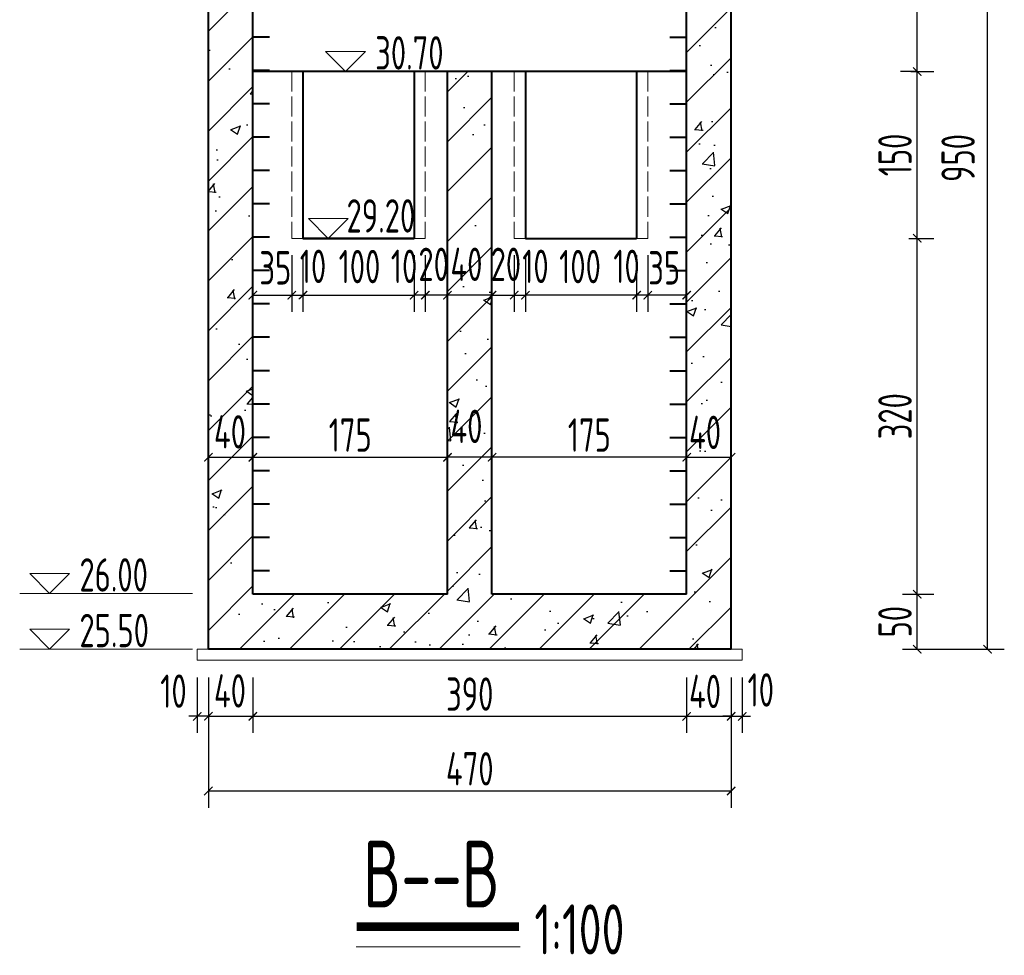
# Model space of a CAD drawing. Header units: millimetres. Extents: x 65530 to 130460, y -103607 to -18875.
# Tile 24 of 73: x 92602 to 93487, y -78725 to -77884. Entities that reach past the tile are written whole.
import ezdxf

# ---------------------------------------------------------------- set-up
doc = ezdxf.new("R2010")
doc.units = ezdxf.units.MM
doc.header["$LTSCALE"] = 0.5
doc.linetypes.add('ACAD_ISO02W100', pattern=[15, 12, -3])
for name, color, linetype, lineweight in [('图层1', 2, 'ACAD_ISO02W100', 18), ('填充', 4, 'Continuous', 25), ('标注线', 4, 'Continuous', 13), ('粗线', 1, 'Continuous', 40), ('细实线', 7, 'Continuous', 25)]:
    doc.layers.add(name, color=color, linetype=linetype, lineweight=lineweight)
doc.styles.add('HzTxt', font='tssdeng.shx', dxfattribs={"width": 0.7, "bigfont": 'hztxt.shx'})
doc.dimstyles.new('1bi50', dxfattribs={"dimtxt": 30, "dimasz": 7.5, "dimexe": 15, "dimexo": 15, "dimgap": 5, "dimtad": 1, "dimdec": 0, "dimtxsty": 'HzTxt', "dimblk": 'ARCHTICK', "dimcen": 2.5, "dimclrd": 256, "dimclre": 256, "dimclrt": 256, "dimadec": 0, "dimazin": 0, "dimtfac": 1, "dimtdec": 0, "dimtmove": 2, "dimatfit": 2, "dimfxl": 0, "dimlwd": -1, "dimlwe": -1, "dimarcsym": 0})

# ---------------------------------------------------------------- blocks, each defined once
blk = doc.blocks.new('_ArchTick')
at = {"color": 0, "linetype": 'ByBlock', "const_width": 0.15}
blk.add_lwpolyline([(-0.5, -0.5), (0.5, 0.5)], dxfattribs=at)
blk = doc.blocks.new('*D578')
at = {"layer": 'Defpoints', "color": 0}
for p in [(92771.85, -78460.4), (92811.85, -78460.4), (92811.85, -78510.27)]:
    blk.add_point(p, dxfattribs=at)
at = {"layer": '细实线'}
for p, q in [((92771.85, -78475.4), (92771.85, -78525.27)), ((92811.85, -78475.4), (92811.85, -78525.27)), ((92771.85, -78510.27), (92811.85, -78510.27))]:
    blk.add_line(p, q, dxfattribs=at)
at = {"layer": '细实线', "xscale": 7.5, "yscale": 7.5, "zscale": 7.5, "rotation": 180}
blk.add_blockref('_ArchTick', (92771.85, -78510.27), dxfattribs=at)
at = {"layer": '细实线', "xscale": 7.5, "yscale": 7.5, "zscale": 7.5}
blk.add_blockref('_ArchTick', (92811.85, -78510.27), dxfattribs=at)
at = {"layer": '细实线', "insert": (92791.25, -78487.4), "char_height": 30, "attachment_point": 5, "style": 'HzTxt'}
blk.add_mtext('40', dxfattribs=at)
blk = doc.blocks.new('*D579')
at = {"layer": 'Defpoints', "color": 0}
for p in [(92811.85, -78460.4), (93201.85, -78460.4), (93201.85, -78510.27)]:
    blk.add_point(p, dxfattribs=at)
at = {"layer": '细实线'}
for p, q in [((92811.85, -78475.4), (92811.85, -78525.27)), ((93201.85, -78475.4), (93201.85, -78525.27)), ((92811.85, -78510.27), (93201.85, -78510.27))]:
    blk.add_line(p, q, dxfattribs=at)
at = {"layer": '细实线', "xscale": 7.5, "yscale": 7.5, "zscale": 7.5, "rotation": 180}
blk.add_blockref('_ArchTick', (92811.85, -78510.27), dxfattribs=at)
at = {"layer": '细实线', "xscale": 7.5, "yscale": 7.5, "zscale": 7.5}
blk.add_blockref('_ArchTick', (93201.85, -78510.27), dxfattribs=at)
at = {"layer": '细实线', "insert": (93006.85, -78490.27), "char_height": 30, "attachment_point": 5, "style": 'HzTxt'}
blk.add_mtext('390', dxfattribs=at)
blk = doc.blocks.new('*D580')
at = {"layer": 'Defpoints', "color": 0}
for p in [(93201.85, -78460.4), (93241.87, -78460.4), (93241.87, -78510.27)]:
    blk.add_point(p, dxfattribs=at)
at = {"layer": '细实线'}
for p, q in [((93201.85, -78475.4), (93201.85, -78525.27)), ((93241.87, -78475.4), (93241.87, -78525.27)), ((93201.85, -78510.27), (93241.87, -78510.27))]:
    blk.add_line(p, q, dxfattribs=at)
at = {"layer": '细实线', "xscale": 7.5, "yscale": 7.5, "zscale": 7.5, "rotation": 180}
blk.add_blockref('_ArchTick', (93201.85, -78510.27), dxfattribs=at)
at = {"layer": '细实线', "xscale": 7.5, "yscale": 7.5, "zscale": 7.5}
blk.add_blockref('_ArchTick', (93241.87, -78510.27), dxfattribs=at)
at = {"layer": '细实线', "insert": (93218.4, -78487.89), "char_height": 30, "attachment_point": 5, "style": 'HzTxt'}
blk.add_mtext('40', dxfattribs=at)
blk = doc.blocks.new('*D581')
at = {"layer": 'Defpoints', "color": 0}
for p in [(92771.85, -78460.4), (93241.87, -78460.4), (92771.85, -78577.48)]:
    blk.add_point(p, dxfattribs=at)
at = {"layer": '细实线'}
for p, q in [((92771.85, -78475.4), (92771.85, -78592.48)), ((93241.87, -78475.4), (93241.87, -78592.48)), ((93241.87, -78577.48), (92771.85, -78577.48))]:
    blk.add_line(p, q, dxfattribs=at)
at = {"layer": '细实线', "xscale": 7.5, "yscale": 7.5, "zscale": 7.5, "rotation": 180}
blk.add_blockref('_ArchTick', (92771.85, -78577.48), dxfattribs=at)
at = {"layer": '细实线', "xscale": 7.5, "yscale": 7.5, "zscale": 7.5}
blk.add_blockref('_ArchTick', (93241.87, -78577.48), dxfattribs=at)
at = {"layer": '细实线', "insert": (93006.86, -78557.48), "char_height": 30, "attachment_point": 5, "style": 'HzTxt'}
blk.add_mtext('470', dxfattribs=at)
blk = doc.blocks.new('*D582')
at = {"layer": 'Defpoints', "color": 0}
for p in [(92856.85, -78113.68), (92956.85, -78113.68), (92956.85, -78131.53)]:
    blk.add_point(p, dxfattribs=at)
at = {"layer": '细实线'}
for p, q in [((92856.85, -78128.68), (92856.85, -78146.53)), ((92856.85, -78131.53), (92956.85, -78131.53)), ((92956.85, -78128.68), (92956.85, -78146.53))]:
    blk.add_line(p, q, dxfattribs=at)
at = {"layer": '细实线', "xscale": 7.5, "yscale": 7.5, "zscale": 7.5, "rotation": 180}
blk.add_blockref('_ArchTick', (92856.85, -78131.53), dxfattribs=at)
at = {"layer": '细实线', "xscale": 7.5, "yscale": 7.5, "zscale": 7.5}
blk.add_blockref('_ArchTick', (92956.85, -78131.53), dxfattribs=at)
at = {"layer": '细实线', "insert": (92907.71, -78105.8), "char_height": 30, "attachment_point": 5, "style": 'HzTxt'}
blk.add_mtext('100', dxfattribs=at)
blk = doc.blocks.new('*D583')
at = {"layer": 'Defpoints', "color": 0}
for p in [(92846.85, -78080.4), (92811.85, -78107.18), (92846.85, -78131.53)]:
    blk.add_point(p, dxfattribs=at)
at = {"layer": '细实线'}
for p, q in [((92846.85, -78095.4), (92846.85, -78146.53)), ((92811.85, -78122.18), (92811.85, -78146.53)), ((92811.85, -78131.53), (92846.85, -78131.53))]:
    blk.add_line(p, q, dxfattribs=at)
at = {"layer": '细实线', "xscale": 7.5, "yscale": 7.5, "zscale": 7.5, "rotation": 180}
blk.add_blockref('_ArchTick', (92811.85, -78131.53), dxfattribs=at)
at = {"layer": '细实线', "xscale": 7.5, "yscale": 7.5, "zscale": 7.5}
blk.add_blockref('_ArchTick', (92846.85, -78131.53), dxfattribs=at)
at = {"layer": '细实线', "insert": (92832.04, -78106.91), "char_height": 30, "attachment_point": 5, "style": 'HzTxt'}
blk.add_mtext('35', dxfattribs=at)
blk = doc.blocks.new('*D584')
at = {"layer": 'Defpoints', "color": 0}
for p in [(93380.79, -78400.4), (93409.2, -78400.4), (93380.79, -78449.93)]:
    blk.add_point(p, dxfattribs=at)
at = {"layer": '细实线'}
for p, q in [((93395.79, -78400.4), (93424.2, -78400.4)), ((93409.2, -78449.93), (93409.2, -78400.4)), ((93395.79, -78449.93), (93424.2, -78449.93))]:
    blk.add_line(p, q, dxfattribs=at)
at = {"layer": '细实线', "xscale": 7.5, "yscale": 7.5, "zscale": 7.5}
for p, rotation in [((93409.2, -78400.4), 90), ((93409.2, -78449.93), 270)]:
    blk.add_blockref('_ArchTick', p, dxfattribs=dict(at, rotation=rotation))
at = {"layer": '细实线', "insert": (93389.2, -78425.16), "char_height": 30, "attachment_point": 5, "rotation": 90, "style": 'HzTxt'}
blk.add_mtext('50', dxfattribs=at)
blk = doc.blocks.new('*D585')
at = {"layer": 'Defpoints', "color": 0}
for p in [(93386.64, -78080.4), (93409.2, -78080.4), (93380.79, -78400.4)]:
    blk.add_point(p, dxfattribs=at)
at = {"layer": '细实线'}
for p, q in [((93401.64, -78080.4), (93424.2, -78080.4)), ((93409.2, -78400.4), (93409.2, -78080.4)), ((93395.79, -78400.4), (93424.2, -78400.4))]:
    blk.add_line(p, q, dxfattribs=at)
at = {"layer": '细实线', "xscale": 7.5, "yscale": 7.5, "zscale": 7.5}
for p, rotation in [((93409.2, -78080.4), 90), ((93409.2, -78400.4), 270)]:
    blk.add_blockref('_ArchTick', p, dxfattribs=dict(at, rotation=rotation))
at = {"layer": '细实线', "insert": (93389.2, -78240.4), "char_height": 30, "attachment_point": 5, "rotation": 90, "style": 'HzTxt'}
blk.add_mtext('320', dxfattribs=at)
blk = doc.blocks.new('*D586')
at = {"layer": 'Defpoints', "color": 0}
for p in [(93388.29, -77540.38), (93409.2, -77540.38), (93423.91, -77930.4)]:
    blk.add_point(p, dxfattribs=at)
at = {"layer": '细实线'}
for p, q in [((93403.29, -77540.38), (93424.2, -77540.38)), ((93409.2, -77930.4), (93409.2, -77540.38)), ((93408.91, -77930.4), (93394.2, -77930.4))]:
    blk.add_line(p, q, dxfattribs=at)
at = {"layer": '细实线', "xscale": 7.5, "yscale": 7.5, "zscale": 7.5}
for p, rotation in [((93409.2, -77540.38), 90), ((93409.2, -77930.4), 270)]:
    blk.add_blockref('_ArchTick', p, dxfattribs=dict(at, rotation=rotation))
at = {"layer": '细实线', "insert": (93389.2, -77735.39), "char_height": 30, "attachment_point": 5, "rotation": 90, "style": 'HzTxt'}
blk.add_mtext('390', dxfattribs=at)
blk = doc.blocks.new('*D589')
at = {"layer": 'Defpoints', "color": 0}
for p in [(93380.79, -77500.39), (93472.46, -77500.39), (93380.79, -78449.93)]:
    blk.add_point(p, dxfattribs=at)
at = {"layer": '细实线'}
for p, q in [((93395.79, -77500.39), (93487.46, -77500.39)), ((93472.46, -78449.93), (93472.46, -77500.39)), ((93395.79, -78449.93), (93487.46, -78449.93))]:
    blk.add_line(p, q, dxfattribs=at)
at = {"layer": '细实线', "xscale": 7.5, "yscale": 7.5, "zscale": 7.5}
for p, rotation in [((93472.46, -77500.39), 90), ((93472.46, -78449.93), 270)]:
    blk.add_blockref('_ArchTick', p, dxfattribs=dict(at, rotation=rotation))
at = {"layer": '细实线', "insert": (93445.93, -78008.13), "char_height": 30, "attachment_point": 5, "rotation": 90, "style": 'HzTxt'}
blk.add_mtext('950', dxfattribs=at)
blk = doc.blocks.new('*D590')
at = {"layer": 'Defpoints', "color": 0}
for p in [(92761.87, -78460.4), (92771.85, -78460.4), (92761.87, -78510.27)]:
    blk.add_point(p, dxfattribs=at)
at = {"layer": '细实线'}
for p, q in [((92761.87, -78475.4), (92761.87, -78525.27)), ((92771.85, -78475.4), (92771.85, -78525.27)), ((92761.87, -78510.27), (92754.37, -78510.27)), ((92771.85, -78510.27), (92761.87, -78510.27)), ((92771.85, -78510.27), (92779.35, -78510.27))]:
    blk.add_line(p, q, dxfattribs=at)
at = {"layer": '细实线', "xscale": 7.5, "yscale": 7.5, "zscale": 7.5}
blk.add_blockref('_ArchTick', (92761.87, -78510.27), dxfattribs=at)
at = {"layer": '细实线', "xscale": 7.5, "yscale": 7.5, "zscale": 7.5, "rotation": 180}
blk.add_blockref('_ArchTick', (92771.85, -78510.27), dxfattribs=at)
at = {"layer": '细实线', "insert": (92740.48, -78487.62), "char_height": 30, "attachment_point": 5, "style": 'HzTxt'}
blk.add_mtext('10', dxfattribs=at)
blk = doc.blocks.new('*D591')
at = {"layer": 'Defpoints', "color": 0}
for p in [(93241.87, -78460.4), (93251.87, -78460.4), (93251.87, -78510.27)]:
    blk.add_point(p, dxfattribs=at)
at = {"layer": '细实线'}
for p, q in [((93241.87, -78475.4), (93241.87, -78525.27)), ((93251.87, -78475.4), (93251.87, -78525.27)), ((93241.87, -78510.27), (93234.37, -78510.27)), ((93241.87, -78510.27), (93251.87, -78510.27)), ((93251.87, -78510.27), (93259.37, -78510.27))]:
    blk.add_line(p, q, dxfattribs=at)
at = {"layer": '细实线', "xscale": 7.5, "yscale": 7.5, "zscale": 7.5}
blk.add_blockref('_ArchTick', (93241.87, -78510.27), dxfattribs=at)
at = {"layer": '细实线', "xscale": 7.5, "yscale": 7.5, "zscale": 7.5, "rotation": 180}
blk.add_blockref('_ArchTick', (93251.87, -78510.27), dxfattribs=at)
at = {"layer": '细实线', "insert": (93268.53, -78486.56), "char_height": 30, "attachment_point": 5, "style": 'HzTxt'}
blk.add_mtext('10', dxfattribs=at)
blk = doc.blocks.new('*D593')
at = {"layer": 'Defpoints', "color": 0}
for p in [(93388.29, -77930.4), (93409.2, -77930.4), (93391.64, -78080.4)]:
    blk.add_point(p, dxfattribs=at)
at = {"layer": '细实线'}
for p, q in [((93403.29, -77930.4), (93424.2, -77930.4)), ((93409.2, -78080.4), (93409.2, -77930.4)), ((93406.64, -78080.4), (93424.2, -78080.4))]:
    blk.add_line(p, q, dxfattribs=at)
at = {"layer": '细实线', "xscale": 7.5, "yscale": 7.5, "zscale": 7.5}
for p, rotation in [((93409.2, -77930.4), 90), ((93409.2, -78080.4), 270)]:
    blk.add_blockref('_ArchTick', p, dxfattribs=dict(at, rotation=rotation))
at = {"layer": '细实线', "insert": (93389.2, -78005.4), "char_height": 30, "attachment_point": 5, "rotation": 90, "style": 'HzTxt'}
blk.add_mtext('150', dxfattribs=at)
blk = doc.blocks.new('*D594')
at = {"layer": 'Defpoints', "color": 0}
for p in [(92856.85, -78080.4), (92846.85, -78107.18), (92856.85, -78131.53)]:
    blk.add_point(p, dxfattribs=at)
at = {"layer": '细实线'}
for p, q in [((92856.85, -78095.4), (92856.85, -78146.53)), ((92846.85, -78122.18), (92846.85, -78146.53)), ((92846.85, -78131.53), (92856.85, -78131.53))]:
    blk.add_line(p, q, dxfattribs=at)
at = {"layer": '细实线', "xscale": 7.5, "yscale": 7.5, "zscale": 7.5, "rotation": 180}
blk.add_blockref('_ArchTick', (92846.85, -78131.53), dxfattribs=at)
at = {"layer": '细实线', "xscale": 7.5, "yscale": 7.5, "zscale": 7.5}
blk.add_blockref('_ArchTick', (92856.85, -78131.53), dxfattribs=at)
at = {"layer": '细实线', "insert": (92865.9, -78105.6), "char_height": 30, "attachment_point": 5, "style": 'HzTxt'}
blk.add_mtext('10', dxfattribs=at)
blk = doc.blocks.new('*D601')
at = {"layer": 'Defpoints', "color": 0}
for p in [(92811.85, -78241.4), (92986.85, -78241.4), (92986.85, -78277.31)]:
    blk.add_point(p, dxfattribs=at)
at = {"layer": '细实线'}
for p, q in [((92811.85, -78256.4), (92811.85, -78292.31)), ((92986.85, -78256.4), (92986.85, -78292.31)), ((92811.85, -78277.31), (92986.85, -78277.31))]:
    blk.add_line(p, q, dxfattribs=at)
at = {"layer": '细实线', "xscale": 7.5, "yscale": 7.5, "zscale": 7.5, "rotation": 180}
blk.add_blockref('_ArchTick', (92811.85, -78277.31), dxfattribs=at)
at = {"layer": '细实线', "xscale": 7.5, "yscale": 7.5, "zscale": 7.5}
blk.add_blockref('_ArchTick', (92986.85, -78277.31), dxfattribs=at)
at = {"layer": '细实线', "insert": (92899.35, -78257.31), "char_height": 30, "attachment_point": 5, "style": 'HzTxt'}
blk.add_mtext('175', dxfattribs=at)
blk = doc.blocks.new('*D570')
at = {"layer": 'Defpoints', "color": 0}
for p in [(92956.85, -78080.4), (92966.85, -78107.18), (92956.85, -78131.53)]:
    blk.add_point(p, dxfattribs=at)
at = {"layer": '细实线'}
for p, q in [((92956.85, -78095.4), (92956.85, -78146.53)), ((92966.85, -78122.18), (92966.85, -78146.53)), ((92966.85, -78131.53), (92956.85, -78131.53))]:
    blk.add_line(p, q, dxfattribs=at)
at = {"layer": '细实线', "xscale": 7.5, "yscale": 7.5, "zscale": 7.5, "rotation": 180}
blk.add_blockref('_ArchTick', (92956.85, -78131.53), dxfattribs=at)
at = {"layer": '细实线', "xscale": 7.5, "yscale": 7.5, "zscale": 7.5}
blk.add_blockref('_ArchTick', (92966.85, -78131.53), dxfattribs=at)
at = {"layer": '细实线', "insert": (92947.79, -78105.6), "char_height": 30, "attachment_point": 5, "style": 'HzTxt'}
blk.add_mtext('10', dxfattribs=at)
blk = doc.blocks.new('*D571')
at = {"layer": 'Defpoints', "color": 0}
for p in [(92966.85, -78080.4), (92986.85, -78107.18), (92966.85, -78131.53)]:
    blk.add_point(p, dxfattribs=at)
at = {"layer": '细实线'}
for p, q in [((92966.85, -78095.4), (92966.85, -78146.53)), ((92986.85, -78122.18), (92986.85, -78146.53)), ((92986.85, -78131.53), (92966.85, -78131.53))]:
    blk.add_line(p, q, dxfattribs=at)
at = {"layer": '细实线', "xscale": 7.5, "yscale": 7.5, "zscale": 7.5, "rotation": 180}
blk.add_blockref('_ArchTick', (92966.85, -78131.53), dxfattribs=at)
at = {"layer": '细实线', "xscale": 7.5, "yscale": 7.5, "zscale": 7.5}
blk.add_blockref('_ArchTick', (92986.85, -78131.53), dxfattribs=at)
at = {"layer": '细实线', "insert": (92974.38, -78103.79), "char_height": 30, "attachment_point": 5, "style": 'HzTxt'}
blk.add_mtext('20', dxfattribs=at)
blk = doc.blocks.new('*D572')
at = {"layer": 'Defpoints', "color": 0}
for p in [(92986.85, -78080.4), (93026.85, -78107.18), (92986.85, -78131.53)]:
    blk.add_point(p, dxfattribs=at)
at = {"layer": '细实线'}
for p, q in [((92986.85, -78095.4), (92986.85, -78146.53)), ((93026.85, -78122.18), (93026.85, -78146.53)), ((93026.85, -78131.53), (92986.85, -78131.53))]:
    blk.add_line(p, q, dxfattribs=at)
at = {"layer": '细实线', "xscale": 7.5, "yscale": 7.5, "zscale": 7.5, "rotation": 180}
blk.add_blockref('_ArchTick', (92986.85, -78131.53), dxfattribs=at)
at = {"layer": '细实线', "xscale": 7.5, "yscale": 7.5, "zscale": 7.5}
blk.add_blockref('_ArchTick', (93026.85, -78131.53), dxfattribs=at)
at = {"layer": '细实线', "insert": (93003.88, -78103.73), "char_height": 30, "attachment_point": 5, "style": 'HzTxt'}
blk.add_mtext('40', dxfattribs=at)
blk = doc.blocks.new('*D573')
at = {"layer": 'Defpoints', "color": 0}
for p in [(93056.85, -78113.68), (93156.85, -78113.68), (93056.85, -78131.53)]:
    blk.add_point(p, dxfattribs=at)
at = {"layer": '细实线'}
for p, q in [((93056.85, -78128.68), (93056.85, -78146.53)), ((93156.85, -78131.53), (93056.85, -78131.53)), ((93156.85, -78128.68), (93156.85, -78146.53))]:
    blk.add_line(p, q, dxfattribs=at)
at = {"layer": '细实线', "xscale": 7.5, "yscale": 7.5, "zscale": 7.5, "rotation": 180}
blk.add_blockref('_ArchTick', (93056.85, -78131.53), dxfattribs=at)
at = {"layer": '细实线', "xscale": 7.5, "yscale": 7.5, "zscale": 7.5}
blk.add_blockref('_ArchTick', (93156.85, -78131.53), dxfattribs=at)
at = {"layer": '细实线', "insert": (93105.98, -78105.8), "char_height": 30, "attachment_point": 5, "style": 'HzTxt'}
blk.add_mtext('100', dxfattribs=at)
blk = doc.blocks.new('*D574')
at = {"layer": 'Defpoints', "color": 0}
for p in [(93166.85, -78080.4), (93201.85, -78107.18), (93166.85, -78131.53)]:
    blk.add_point(p, dxfattribs=at)
at = {"layer": '细实线'}
for p, q in [((93166.85, -78095.4), (93166.85, -78146.53)), ((93201.85, -78122.18), (93201.85, -78146.53)), ((93201.85, -78131.53), (93166.85, -78131.53))]:
    blk.add_line(p, q, dxfattribs=at)
at = {"layer": '细实线', "xscale": 7.5, "yscale": 7.5, "zscale": 7.5, "rotation": 180}
blk.add_blockref('_ArchTick', (93166.85, -78131.53), dxfattribs=at)
at = {"layer": '细实线', "xscale": 7.5, "yscale": 7.5, "zscale": 7.5}
blk.add_blockref('_ArchTick', (93201.85, -78131.53), dxfattribs=at)
at = {"layer": '细实线', "insert": (93181.65, -78106.91), "char_height": 30, "attachment_point": 5, "style": 'HzTxt'}
blk.add_mtext('35', dxfattribs=at)
blk = doc.blocks.new('*D575')
at = {"layer": 'Defpoints', "color": 0}
for p in [(93156.85, -78080.4), (93166.85, -78107.18), (93156.85, -78131.53)]:
    blk.add_point(p, dxfattribs=at)
at = {"layer": '细实线'}
for p, q in [((93156.85, -78095.4), (93156.85, -78146.53)), ((93166.85, -78122.18), (93166.85, -78146.53)), ((93166.85, -78131.53), (93156.85, -78131.53))]:
    blk.add_line(p, q, dxfattribs=at)
at = {"layer": '细实线', "xscale": 7.5, "yscale": 7.5, "zscale": 7.5, "rotation": 180}
blk.add_blockref('_ArchTick', (93156.85, -78131.53), dxfattribs=at)
at = {"layer": '细实线', "xscale": 7.5, "yscale": 7.5, "zscale": 7.5}
blk.add_blockref('_ArchTick', (93166.85, -78131.53), dxfattribs=at)
at = {"layer": '细实线', "insert": (93147.79, -78105.6), "char_height": 30, "attachment_point": 5, "style": 'HzTxt'}
blk.add_mtext('10', dxfattribs=at)
blk = doc.blocks.new('*D576')
at = {"layer": 'Defpoints', "color": 0}
for p in [(93056.85, -78080.4), (93046.85, -78107.18), (93056.85, -78131.53)]:
    blk.add_point(p, dxfattribs=at)
at = {"layer": '细实线'}
for p, q in [((93056.85, -78095.4), (93056.85, -78146.53)), ((93046.85, -78122.18), (93046.85, -78146.53)), ((93046.85, -78131.53), (93056.85, -78131.53))]:
    blk.add_line(p, q, dxfattribs=at)
at = {"layer": '细实线', "xscale": 7.5, "yscale": 7.5, "zscale": 7.5, "rotation": 180}
blk.add_blockref('_ArchTick', (93046.85, -78131.53), dxfattribs=at)
at = {"layer": '细实线', "xscale": 7.5, "yscale": 7.5, "zscale": 7.5}
blk.add_blockref('_ArchTick', (93056.85, -78131.53), dxfattribs=at)
at = {"layer": '细实线', "insert": (93065.9, -78105.6), "char_height": 30, "attachment_point": 5, "style": 'HzTxt'}
blk.add_mtext('10', dxfattribs=at)
blk = doc.blocks.new('*D577')
at = {"layer": 'Defpoints', "color": 0}
for p in [(93046.85, -78080.4), (93026.85, -78107.18), (93046.85, -78131.53)]:
    blk.add_point(p, dxfattribs=at)
at = {"layer": '细实线'}
for p, q in [((93046.85, -78095.4), (93046.85, -78146.53)), ((93026.85, -78122.18), (93026.85, -78146.53)), ((93026.85, -78131.53), (93046.85, -78131.53))]:
    blk.add_line(p, q, dxfattribs=at)
at = {"layer": '细实线', "xscale": 7.5, "yscale": 7.5, "zscale": 7.5, "rotation": 180}
blk.add_blockref('_ArchTick', (93026.85, -78131.53), dxfattribs=at)
at = {"layer": '细实线', "xscale": 7.5, "yscale": 7.5, "zscale": 7.5}
blk.add_blockref('_ArchTick', (93046.85, -78131.53), dxfattribs=at)
at = {"layer": '细实线', "insert": (93039.32, -78103.79), "char_height": 30, "attachment_point": 5, "style": 'HzTxt'}
blk.add_mtext('20', dxfattribs=at)
blk = doc.blocks.new('*D566')
at = {"layer": 'Defpoints', "color": 0}
for p in [(92986.85, -78209.65), (93026.85, -78216.43), (92986.85, -78277.31)]:
    blk.add_point(p, dxfattribs=at)
at = {"layer": '细实线'}
for p, q in [((92986.85, -78224.65), (92986.85, -78292.31)), ((93026.85, -78231.43), (93026.85, -78292.31)), ((93026.85, -78277.31), (92986.85, -78277.31))]:
    blk.add_line(p, q, dxfattribs=at)
at = {"layer": '细实线', "xscale": 7.5, "yscale": 7.5, "zscale": 7.5, "rotation": 180}
blk.add_blockref('_ArchTick', (92986.85, -78277.31), dxfattribs=at)
at = {"layer": '细实线', "xscale": 7.5, "yscale": 7.5, "zscale": 7.5}
blk.add_blockref('_ArchTick', (93026.85, -78277.31), dxfattribs=at)
at = {"layer": '细实线', "insert": (93003.88, -78249.51), "char_height": 30, "attachment_point": 5, "style": 'HzTxt'}
blk.add_mtext('40', dxfattribs=at)
blk = doc.blocks.new('*D567')
at = {"layer": 'Defpoints', "color": 0}
for p in [(93026.85, -78241.4), (93201.85, -78241.4), (93026.85, -78277.31)]:
    blk.add_point(p, dxfattribs=at)
at = {"layer": '细实线'}
for p, q in [((93026.85, -78256.4), (93026.85, -78292.31)), ((93201.85, -78256.4), (93201.85, -78292.31)), ((93201.85, -78277.31), (93026.85, -78277.31))]:
    blk.add_line(p, q, dxfattribs=at)
at = {"layer": '细实线', "xscale": 7.5, "yscale": 7.5, "zscale": 7.5, "rotation": 180}
blk.add_blockref('_ArchTick', (93026.85, -78277.31), dxfattribs=at)
at = {"layer": '细实线', "xscale": 7.5, "yscale": 7.5, "zscale": 7.5}
blk.add_blockref('_ArchTick', (93201.85, -78277.31), dxfattribs=at)
at = {"layer": '细实线', "insert": (93114.35, -78257.31), "char_height": 30, "attachment_point": 5, "style": 'HzTxt'}
blk.add_mtext('175', dxfattribs=at)
blk = doc.blocks.new('*D568')
at = {"layer": 'Defpoints', "color": 0}
for p in [(92771.85, -78227.44), (92811.85, -78227.44), (92811.85, -78277.31)]:
    blk.add_point(p, dxfattribs=at)
at = {"layer": '细实线'}
for p, q in [((92771.85, -78242.44), (92771.85, -78292.31)), ((92811.85, -78242.44), (92811.85, -78292.31)), ((92771.85, -78277.31), (92811.85, -78277.31))]:
    blk.add_line(p, q, dxfattribs=at)
at = {"layer": '细实线', "xscale": 7.5, "yscale": 7.5, "zscale": 7.5, "rotation": 180}
blk.add_blockref('_ArchTick', (92771.85, -78277.31), dxfattribs=at)
at = {"layer": '细实线', "xscale": 7.5, "yscale": 7.5, "zscale": 7.5}
blk.add_blockref('_ArchTick', (92811.85, -78277.31), dxfattribs=at)
at = {"layer": '细实线', "insert": (92791.25, -78254.44), "char_height": 30, "attachment_point": 5, "style": 'HzTxt'}
blk.add_mtext('40', dxfattribs=at)
blk = doc.blocks.new('*D569')
at = {"layer": 'Defpoints', "color": 0}
for p in [(93201.85, -78227.44), (93241.87, -78227.44), (93241.87, -78277.31)]:
    blk.add_point(p, dxfattribs=at)
at = {"layer": '细实线'}
for p, q in [((93201.85, -78242.44), (93201.85, -78292.31)), ((93241.87, -78242.44), (93241.87, -78292.31)), ((93201.85, -78277.31), (93241.87, -78277.31))]:
    blk.add_line(p, q, dxfattribs=at)
at = {"layer": '细实线', "xscale": 7.5, "yscale": 7.5, "zscale": 7.5, "rotation": 180}
blk.add_blockref('_ArchTick', (93201.85, -78277.31), dxfattribs=at)
at = {"layer": '细实线', "xscale": 7.5, "yscale": 7.5, "zscale": 7.5}
blk.add_blockref('_ArchTick', (93241.87, -78277.31), dxfattribs=at)
at = {"layer": '细实线', "insert": (93218.4, -78254.93), "char_height": 30, "attachment_point": 5, "style": 'HzTxt'}
blk.add_mtext('40', dxfattribs=at)

msp = doc.modelspace()

# ---------------------------------------------------------------- hatches: boundary and pattern name
at = {"layer": '填充'}
h = msp.add_hatch(dxfattribs=at)
h.set_pattern_fill('ANSI31', color=256, scale=10, style=0)
h.set_pattern_definition([(45, (0, 7053.27), (-22.45064, 22.45064), [])])
h.paths.add_polyline_path([(92986.85, -78400.4), (92811.85, -78400.4), (92811.85, -77540.38), (92771.85, -77540.38), (92771.85, -78449.89), (92771.87, -78449.89), (93241.87, -78449.89), (93241.85, -77540.38), (93201.85, -77540.38), (93201.85, -78400.4), (93026.85, -78400.4), (93026.85, -77930.4), (92986.85, -77930.4)])
h.paths.add_polyline_path([(92953.15, -78081.29), (92995.61, -78081.29), (92995.61, -78126.29), (92953.15, -78126.29)], flags=25)
h.paths.add_polyline_path([(92982.65, -78081.23), (93025.11, -78081.23), (93025.11, -78126.23), (92982.65, -78126.23)], flags=25)
h.paths.add_polyline_path([(93018.09, -78081.29), (93060.55, -78081.29), (93060.55, -78126.29), (93018.09, -78126.29)], flags=24)
h.paths.add_polyline_path([(92982.65, -78227.01), (93025.11, -78227.01), (93025.11, -78272.01), (92982.65, -78272.01)], flags=25)
h.paths.add_polyline_path([(92770.02, -78231.94), (92812.48, -78231.94), (92812.48, -78276.94), (92770.02, -78276.94)], flags=9)
h.paths.add_polyline_path([(93197.17, -78232.43), (93239.63, -78232.43), (93239.63, -78277.43), (93197.17, -78277.43)], flags=25)
at = {"layer": '细实线'}
h = msp.add_hatch(dxfattribs=at)
h.set_pattern_fill('AR-CONC', color=256, scale=0.5, style=0)
h.set_pattern_definition([(50, (0, 7053.27), (91.092334, -7.969543), [9.525, -104.775]), (355, (0, 7053.27), (-17.62141, 95.52832), [7.62, -83.82]), (100.451, (7.59, 7052.605), (73.47125, 87.558344), [8.095, -89.045]), (46.1842, (0, 7078.67), (135.53952, -21.02116), [14.2875, -157.1625]), (96.6356, (11.3, 7076.92), (118.70212, 123.71278), [12.1425, -133.5675]), (351.184, (0, 7078.67), (118.7023, 123.71256), [11.43, -125.73]), (21, (12.7, 7072.32), (75.80744, -51.13276), [9.525, -104.775]), (326, (12.7, 7072.32), (30.901014, 92.09398), [7.62, -83.82]), (71.4514, (19.02, 7068.06), (106.708245, 40.96143), [8.095, -89.045]), (37.5, (0, 7053.27), (1.544302, 42.2775194), [0, -82.804, 0, -85.09, 0, -84.1375]), (7.5, (0, 7053.27), (33.409831, 50.090287), [0, -48.514, 0, -80.899, 0, -32.0675]), (327.5, (-28.32, 7053.27), (67.795298, -2.864372), [0, -31.75, 0, -99.06, 0, -131.445]), (317.5, (-41.02, 7053.27), (74.06459, 12.713246), [0, -41.275, 0, -65.786, 0, -93.345])])
h.paths.add_polyline_path([(92986.85, -78400.4), (92811.85, -78400.4), (92811.85, -77540.38), (92771.85, -77540.38), (92771.85, -78449.89), (92771.87, -78449.89), (93241.87, -78449.89), (93241.85, -77540.38), (93201.85, -77540.38), (93201.85, -78400.4), (93026.85, -78400.4), (93026.85, -77930.4), (92986.85, -77930.4)])
h.paths.add_polyline_path([(92953.15, -78081.29), (92995.61, -78081.29), (92995.61, -78126.29), (92953.15, -78126.29)], flags=25)
h.paths.add_polyline_path([(92982.65, -78081.23), (93025.11, -78081.23), (93025.11, -78126.23), (92982.65, -78126.23)], flags=25)
h.paths.add_polyline_path([(93018.09, -78081.29), (93060.55, -78081.29), (93060.55, -78126.29), (93018.09, -78126.29)], flags=24)
h.paths.add_polyline_path([(92982.65, -78227.01), (93025.11, -78227.01), (93025.11, -78272.01), (92982.65, -78272.01)], flags=25)
h.paths.add_polyline_path([(92770.02, -78231.94), (92812.48, -78231.94), (92812.48, -78276.94), (92770.02, -78276.94)], flags=9)
h.paths.add_polyline_path([(93197.17, -78232.43), (93239.63, -78232.43), (93239.63, -78277.43), (93197.17, -78277.43)], flags=25)

# ---------------------------------------------------------------- linework, layer by layer
at = {"layer": '图层1', "ltscale": 3}
for p, q in [((92846.85, -77930.4), (92846.85, -78080.4)), ((92966.85, -77930.4), (92966.85, -78080.4)), ((93046.85, -77930.4), (93046.85, -78080.4)), ((93166.85, -77930.4), (93166.85, -78080.4)), ((92856.85, -78080.4), (92846.85, -78080.4)), ((92856.85, -78080.4), (92846.85, -78080.4)), ((92956.85, -78080.4), (92966.85, -78080.4)), ((93056.85, -78080.4), (93046.85, -78080.4)), ((93156.85, -78080.4), (93166.85, -78080.4))]:
    msp.add_line(p, q, dxfattribs=at)
at = {"layer": '标注线'}
for p, q in [((92757.72, -78399.89), (92602.21, -78399.89)), ((92757.72, -78449.89), (92602.21, -78449.89)), ((92761.87, -78459.89), (92761.87, -78449.89)), ((92761.87, -78449.89), (92771.87, -78449.89)), ((93251.87, -78449.89), (93241.87, -78449.89)), ((93251.87, -78459.89), (93251.87, -78449.89)), ((93251.87, -78459.89), (92761.87, -78459.89)), ((92904.61, -78717.56), (93052.14, -78717.56))]:
    msp.add_line(p, q, dxfattribs=at)
for points in [[(92895.02, -77930.4), (92912.98, -77912.44), (92877.07, -77912.44)], [(92879.68, -78080.4), (92897.64, -78062.44), (92861.72, -78062.44)], [(92629.14, -78399.89), (92647.1, -78381.93), (92611.18, -78381.93)], [(92629.14, -78449.89), (92647.1, -78431.93), (92611.18, -78431.93)]]:
    msp.add_lwpolyline(points, close=True, dxfattribs=at)
at = {"layer": '标注线', "const_width": 8}
msp.add_lwpolyline([(92905.12, -78699.47), (93051.12, -78699.47)], dxfattribs=at)
at = {"layer": '粗线'}
for p, q in [((92771.85, -78449.89), (92771.85, -77540.38)), ((92811.85, -78400.4), (92811.85, -77540.38)), ((93201.85, -78400.4), (93201.85, -77540.38)), ((93241.87, -78449.89), (93241.85, -77540.38)), ((92826.87, -77899.41), (92811.87, -77899.41)), ((93186.85, -77899.41), (93201.85, -77899.41)), ((93201.85, -77930.4), (92811.85, -77930.4)), ((92826.87, -77929.41), (92811.87, -77929.41)), ((92856.85, -77930.4), (92856.85, -78080.4)), ((92956.85, -77930.4), (92956.85, -78080.4)), ((92986.85, -78400.4), (92986.85, -77930.4)), ((93026.85, -78400.4), (93026.85, -77930.4)), ((93056.85, -77930.4), (93056.85, -78080.4)), ((93156.85, -77930.4), (93156.85, -78080.4)), ((93186.85, -77929.41), (93201.85, -77929.41)), ((92826.87, -77959.41), (92811.87, -77959.41)), ((93186.85, -77959.41), (93201.85, -77959.41)), ((92826.87, -77989.41), (92811.87, -77989.41)), ((93186.85, -77989.41), (93201.85, -77989.41)), ((92826.87, -78019.41), (92811.87, -78019.41)), ((93186.85, -78019.41), (93201.85, -78019.41)), ((92826.87, -78049.41), (92811.87, -78049.41)), ((93186.85, -78049.41), (93201.85, -78049.41)), ((92826.87, -78079.41), (92811.87, -78079.41)), ((92856.85, -78080.4), (92956.85, -78080.4)), ((92956.85, -78080.4), (92856.85, -78080.4)), ((93056.85, -78080.4), (93156.85, -78080.4)), ((93186.85, -78079.41), (93201.85, -78079.41)), ((92826.87, -78109.41), (92811.87, -78109.41)), ((93186.85, -78109.41), (93201.85, -78109.41)), ((92826.87, -78139.41), (92811.87, -78139.41)), ((93186.85, -78139.41), (93201.85, -78139.41)), ((92826.87, -78169.41), (92811.87, -78169.41)), ((93186.85, -78169.41), (93201.85, -78169.41)), ((92826.87, -78199.41), (92811.87, -78199.41)), ((93186.85, -78199.41), (93201.85, -78199.41)), ((92826.87, -78229.41), (92811.87, -78229.41)), ((93186.85, -78229.41), (93201.85, -78229.41)), ((92826.87, -78259.41), (92811.87, -78259.41)), ((93186.85, -78259.41), (93201.85, -78259.41)), ((92826.87, -78289.41), (92811.87, -78289.41)), ((93186.85, -78289.41), (93201.85, -78289.41)), ((92826.87, -78319.41), (92811.87, -78319.41)), ((93186.85, -78319.41), (93201.85, -78319.41)), ((92826.87, -78349.41), (92811.87, -78349.41)), ((93186.85, -78349.41), (93201.85, -78349.41)), ((92826.87, -78379.41), (92811.87, -78379.41)), ((93186.85, -78379.41), (93201.85, -78379.41)), ((92986.85, -78400.4), (92811.85, -78400.4)), ((93201.85, -78400.4), (93026.85, -78400.4)), ((93241.87, -78449.89), (92771.85, -78449.89))]:
    msp.add_line(p, q, dxfattribs=at)

# ---------------------------------------------------------------- texts
at = {"layer": '标注线', "style": 'HzTxt', "width": 0.7}
for s, height, p in [('30.70', 30, (92921.82, -77928.61)), ('29.20', 30, (92896.08, -78075.21)), ('26.00', 30, (92655.94, -78398.1)), ('25.50', 30, (92655.94, -78448.1)), ('B--B', 60, (92911.05, -78682.07)), ('1:100', 45, (93064.95, -78724.42))]:
    msp.add_text(s, height=height, dxfattribs=at).set_placement(p)

# ---------------------------------------------------------------- dimensions: what is measured, and where the dimension line sits
at = {"layer": '细实线'}
for base, p1, p2, angle, picture, middle in [((93472.46, -77500.39), (93380.79, -78449.93), (93380.79, -77500.39), 90, '*D589', (93445.93, -78008.13)), ((92956.85, -78131.53), (92966.85, -78107.18), (92956.85, -78080.4), 180, '*D570', (92947.79, -78105.6)), ((92966.85, -78131.53), (92986.85, -78107.18), (92966.85, -78080.4), 180, '*D571', (92974.38, -78103.79)), ((92986.85, -78131.53), (93026.85, -78107.18), (92986.85, -78080.4), 180, '*D572', (93003.88, -78103.73)), ((93056.85, -78131.53), (93156.85, -78113.68), (93056.85, -78113.68), 180, '*D573', (93105.98, -78105.8)), ((93156.85, -78131.53), (93166.85, -78107.18), (93156.85, -78080.4), 180, '*D575', (93147.79, -78105.6)), ((93166.85, -78131.53), (93201.85, -78107.18), (93166.85, -78080.4), 180, '*D574', (93181.65, -78106.91)), ((92986.85, -78277.31), (93026.85, -78216.43), (92986.85, -78209.65), 180, '*D566', (93003.88, -78249.51))]:
    dim = msp.add_linear_dim(base=base, p1=p1, p2=p2, angle=angle, dimstyle='1bi50', dxfattribs=at)
    dim.commit()
    dim.dimension.update_dxf_attribs({"geometry": picture, "text_midpoint": middle, "dimtype": 160})
for base, p1, p2, angle, picture, middle in [((93409.2, -77540.38), (93423.91, -77930.4), (93388.29, -77540.38), 90, '*D586', (93389.2, -77735.39)), ((93409.2, -77930.4), (93391.64, -78080.4), (93388.29, -77930.4), 90, '*D593', (93389.2, -78005.4)), ((93409.2, -78080.4), (93380.79, -78400.4), (93386.64, -78080.4), 90, '*D585', (93389.2, -78240.4)), ((93026.85, -78277.31), (93201.85, -78241.4), (93026.85, -78241.4), 180, '*D567', (93114.35, -78257.31)), ((93409.2, -78400.4), (93380.79, -78449.93), (93380.79, -78400.4), 90, '*D584', (93389.2, -78425.16))]:
    dim = msp.add_linear_dim(base=base, p1=p1, p2=p2, angle=angle, dimstyle='1bi50', dxfattribs=at)
    dim.commit()
    dim.dimension.update_dxf_attribs({"geometry": picture, "text_midpoint": middle})
for base, p1, p2, picture, middle in [((92846.85, -78131.53), (92811.85, -78107.18), (92846.85, -78080.4), '*D583', (92832.04, -78106.91)), ((92856.85, -78131.53), (92846.85, -78107.18), (92856.85, -78080.4), '*D594', (92865.9, -78105.6)), ((92956.85, -78131.53), (92856.85, -78113.68), (92956.85, -78113.68), '*D582', (92907.71, -78105.8)), ((93046.85, -78131.53), (93026.85, -78107.18), (93046.85, -78080.4), '*D577', (93039.32, -78103.79)), ((93056.85, -78131.53), (93046.85, -78107.18), (93056.85, -78080.4), '*D576', (93065.9, -78105.6)), ((92811.85, -78277.31), (92771.85, -78227.44), (92811.85, -78227.44), '*D568', (92791.25, -78254.44)), ((93241.87, -78277.31), (93201.85, -78227.44), (93241.87, -78227.44), '*D569', (93218.4, -78254.93)), ((92761.87, -78510.27), (92771.85, -78460.4), (92761.87, -78460.4), '*D590', (92740.48, -78487.62)), ((92811.85, -78510.27), (92771.85, -78460.4), (92811.85, -78460.4), '*D578', (92791.25, -78487.4)), ((93241.87, -78510.27), (93201.85, -78460.4), (93241.87, -78460.4), '*D580', (93218.4, -78487.89)), ((93251.87, -78510.27), (93241.87, -78460.4), (93251.87, -78460.4), '*D591', (93268.53, -78486.56))]:
    dim = msp.add_linear_dim(base=base, p1=p1, p2=p2, dimstyle='1bi50', dxfattribs=at)
    dim.commit()
    dim.dimension.update_dxf_attribs({"geometry": picture, "text_midpoint": middle, "dimtype": 160})
for base, p1, p2, picture, middle in [((92986.85, -78277.31), (92811.85, -78241.4), (92986.85, -78241.4), '*D601', (92899.35, -78257.31)), ((92771.85, -78577.48), (93241.87, -78460.4), (92771.85, -78460.4), '*D581', (93006.86, -78557.48)), ((93201.85, -78510.27), (92811.85, -78460.4), (93201.85, -78460.4), '*D579', (93006.85, -78490.27))]:
    dim = msp.add_linear_dim(base=base, p1=p1, p2=p2, dimstyle='1bi50', dxfattribs=at)
    dim.commit()
    dim.dimension.update_dxf_attribs({"geometry": picture, "text_midpoint": middle})

doc.saveas('drawing.dxf')
